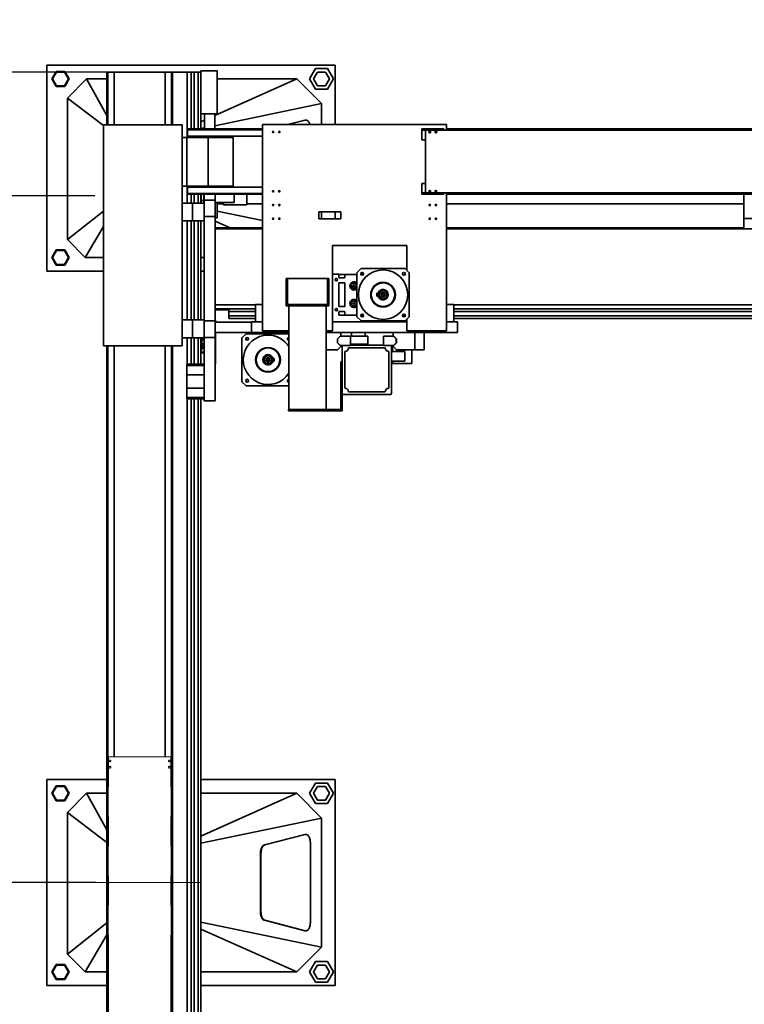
# Model space of a CAD drawing. Header units: millimetres. Extents: x 21 to 401, y 28 to 281.
# Tile 3 of 25: x 68 to 99, y 66 to 108. Entities that reach past the tile are written whole.
import ezdxf

# ---------------------------------------------------------------- set-up
doc = ezdxf.new("R2010")
doc.units = ezdxf.units.MM
doc.linetypes.add('CENTERX2', pattern=[20.32, 12.7, -2.54, 2.54, -2.54])
doc.linetypes.add('PHANTOM', pattern=[12.7, 6.35, -1.27, 1.27, -1.27, 1.27, -1.27])
doc.layers.add('KOPF', color=7, linetype='Continuous')
doc.styles.add('SLDTEXTSTYLE0', font='TXT', dxfattribs={"width": 0.7})
doc.dimstyles.new('SLDDIMSTYLE0', dxfattribs={"dimtxt": 1.924756, "dimasz": 2.5, "dimexe": 0, "dimexo": 0.0625, "dimgap": 0.481189, "dimtad": 1, "dimlfac": 85, "dimrnd": 1e-09, "dimzin": 12, "dimdsep": 46, "dimtxsty": 'SLDTEXTSTYLE0', "dimsah": 1, "dimcen": 0.09, "dimadec": 0, "dimazin": 3, "dimtfac": 1, "dimtofl": 0, "dimtmove": 0, "dimatfit": 3, "dimfxl": 1, "dimfrac": 2, "dimtolj": 1, "dimtzin": 12, "dimarcsym": 0})
doc.dimstyles.new('SLDDIMSTYLE1', dxfattribs={"dimtxt": 1.924756, "dimasz": 2.5, "dimexe": 0, "dimexo": 0.0625, "dimgap": 0.481189, "dimtad": 1, "dimlfac": 85, "dimrnd": 1e-09, "dimzin": 12, "dimdsep": 46, "dimtxsty": 'SLDTEXTSTYLE0', "dimsah": 1, "dimcen": 0.09, "dimadec": 0, "dimazin": 3, "dimtfac": 1, "dimtmove": 0, "dimatfit": 0, "dimfxl": 1, "dimfrac": 2, "dimtolj": 1, "dimtzin": 12, "dimarcsym": 0})

# ---------------------------------------------------------------- blocks, each defined once
blk = doc.blocks.new('_D_29')
at = {"layer": 'KOPF'}
for p, q in [((71.154, 71.32), (56.308, 71.32)), ((57.308, 71.32), (57.308, 39.555)), ((71.014, 39.555), (56.308, 39.555))]:
    blk.add_line(p, q, dxfattribs=at)
for points in [[(57.308, 71.32), (56.958, 68.82), (57.658, 68.82)], [(57.308, 39.555), (57.658, 42.055), (56.958, 42.055)]]:
    blk.add_solid(points, dxfattribs=at)
at = {"layer": 'KOPF', "insert": (54.579, 53.703), "char_height": 2.1167, "attachment_point": 1, "rotation": 90, "style": 'SLDTEXTSTYLE0'}
blk.add_mtext('H1', dxfattribs=at)
blk = doc.blocks.new('_D_30')
at = {"layer": 'KOPF'}
for p, q in [((71.126, 100.732), (56.308, 100.732)), ((57.308, 100.732), (57.308, 71.32)), ((71.154, 71.32), (56.308, 71.32))]:
    blk.add_line(p, q, dxfattribs=at)
for points in [[(57.308, 100.732), (56.958, 98.232), (57.658, 98.232)], [(57.308, 71.32), (57.658, 73.82), (56.958, 73.82)]]:
    blk.add_solid(points, dxfattribs=at)
at = {"layer": 'KOPF', "insert": (54.579, 84.291), "char_height": 2.1167, "attachment_point": 1, "rotation": 90, "style": 'SLDTEXTSTYLE0'}
blk.add_mtext('H2', dxfattribs=at)
blk = doc.blocks.new('_D_31')
at = {"layer": 'KOPF'}
for p, q in [((57.308, 106.026), (57.308, 112.026)), ((71.649, 106.026), (56.308, 106.026)), ((57.308, 106.026), (57.308, 100.732)), ((71.126, 100.732), (56.308, 100.732)), ((57.308, 100.732), (57.308, 94.732))]:
    blk.add_line(p, q, dxfattribs=at)
for points in [[(57.308, 106.026), (57.658, 108.526), (56.958, 108.526)], [(57.308, 100.732), (56.958, 98.232), (57.658, 98.232)]]:
    blk.add_solid(points, dxfattribs=at)
at = {"layer": 'KOPF', "insert": (54.579, 102.334), "char_height": 2.117, "attachment_point": 1, "rotation": 90, "style": 'SLDTEXTSTYLE0'}
blk.add_mtext('G', dxfattribs=at)

msp = doc.modelspace()

# ---------------------------------------------------------------- linework, layer by layer
at = {"color": 7, "linetype": 'Continuous', "lineweight": 35}
for p, q in [((69.07269, 97.49625), (69.07269, 106.31977)), ((69.07269, 106.31977), (81.42563, 106.31977)), ((81.42563, 106.31977), (81.42563, 103.77507)), ((69.47414, 106.05507), (69.28735, 105.73154)), ((69.49112, 106.02566), (69.32131, 105.73154)), ((69.84772, 106.05507), (69.47414, 106.05507)), ((69.83073, 106.02566), (69.49112, 106.02566)), ((70.00054, 105.73154), (69.83073, 106.02566)), ((70.03451, 105.73154), (69.84772, 106.05507)), ((71.64916, 106.02566), (71.64916, 103.76095)), ((71.64916, 106.02566), (71.68446, 106.02566)), ((71.68446, 106.02566), (71.68446, 103.76095)), ((71.95504, 106.02566), (71.68446, 106.02566)), ((71.95504, 106.02566), (71.95504, 103.76095)), ((74.14328, 106.02566), (71.95504, 106.02566)), ((74.14328, 106.02566), (74.14328, 103.76095)), ((74.41387, 106.02566), (74.14328, 106.02566)), ((74.41387, 103.76095), (74.41387, 106.02566)), ((74.41387, 106.02566), (74.44916, 106.02566)), ((74.44916, 106.02566), (74.44916, 103.76095)), ((75.01387, 106.02566), (74.44916, 106.02566)), ((75.08809, 106.02566), (75.01387, 106.02566)), ((75.08809, 106.02566), (75.08809, 103.21977)), ((75.08809, 106.02566), (75.26093, 106.02566)), ((75.26093, 106.02566), (75.26093, 103.59036)), ((75.3774, 106.02566), (75.26093, 106.02566)), ((75.3774, 106.02566), (75.3774, 103.59036)), ((75.55151, 106.02566), (75.3774, 106.02566)), ((75.55151, 106.02566), (75.55151, 103.59036)), ((75.66798, 106.02566), (75.55151, 106.02566)), ((76.37387, 106.08448), (75.66798, 106.08448)), ((75.66798, 106.08448), (75.66798, 106.02566)), ((75.66798, 106.02566), (75.66798, 103.59036)), ((76.37387, 106.08448), (76.37387, 104.23742)), ((80.58268, 106.17272), (80.32797, 105.73154)), ((80.66759, 106.02566), (80.49778, 105.73154)), ((81.09211, 106.17272), (80.58268, 106.17272)), ((81.00721, 106.02566), (80.66759, 106.02566)), ((81.17701, 105.73154), (81.00721, 106.02566)), ((81.34682, 105.73154), (81.09211, 106.17272)), ((69.28735, 105.73154), (69.47414, 105.40801)), ((69.32131, 105.73154), (69.49112, 105.43742)), ((69.47414, 105.40801), (69.84772, 105.40801)), ((69.49112, 105.43742), (69.83073, 105.43742)), ((69.83073, 105.43742), (70.00054, 105.73154)), ((69.84772, 105.40801), (70.03451, 105.73154)), ((70.77857, 105.73154), (69.95504, 104.90801)), ((71.64916, 104.16894), (70.77857, 105.73154)), ((71.64916, 105.73154), (70.77857, 105.73154)), ((76.26504, 104.165), (79.77857, 105.73154)), ((79.77857, 105.73154), (76.37387, 105.73154)), ((80.8374, 104.67271), (79.77857, 105.73154)), ((80.32797, 105.73154), (80.58268, 105.29036)), ((80.49778, 105.73154), (80.66759, 105.43742)), ((80.66759, 105.43742), (81.00721, 105.43742)), ((81.00721, 105.43742), (81.17701, 105.73154)), ((81.09211, 105.29036), (81.34682, 105.73154)), ((80.58268, 105.29036), (81.09211, 105.29036)), ((71.49622, 103.7397), (69.95504, 104.90801)), ((69.95504, 104.90801), (69.95504, 98.84919)), ((76.26504, 103.7242), (80.8374, 104.67271)), ((80.8374, 103.77507), (80.8374, 104.67271)), ((76.37387, 104.23742), (75.66798, 104.23742)), ((75.82387, 104.23742), (75.82387, 103.59036)), ((76.26504, 103.59036), (76.26504, 104.23742)), ((71.49622, 103.76095), (74.87269, 103.76095)), ((71.49622, 103.76095), (71.49622, 94.30213)), ((74.87269, 103.76095), (74.87269, 94.30213)), ((75.66798, 103.89879), (75.82387, 103.96829)), ((78.31151, 103.77507), (86.19387, 103.77507)), ((78.31151, 94.95154), (78.31151, 103.77507)), ((80.12299, 103.96915), (79.37541, 103.77507)), ((80.14277, 103.96915), (79.3952, 103.77507)), ((80.16936, 103.97259), (80.14958, 103.97259)), ((86.19387, 103.53154), (86.19387, 103.77507)), ((75.09975, 103.59036), (75.09975, 103.55507)), ((78.31151, 103.59036), (75.09975, 103.59036)), ((78.31151, 103.55507), (75.09975, 103.55507)), ((75.09975, 103.28448), (75.09975, 103.55507)), ((75.66798, 103.60034), (75.82387, 103.63267)), ((85.13504, 103.53154), (85.13504, 103.59036)), ((86.07622, 103.59036), (85.13504, 103.59036)), ((86.07622, 103.53154), (85.13504, 103.53154)), ((85.13504, 103.11977), (85.13504, 103.53154)), ((85.29681, 100.84918), (85.29681, 103.53154)), ((86.07622, 103.53154), (86.07622, 103.59036)), ((115.20269, 103.53154), (86.07622, 103.53154)), ((119.29975, 103.59036), (86.19387, 103.59036)), ((119.29975, 103.55507), (86.19387, 103.55507)), ((74.87269, 103.21977), (75.06681, 103.21977)), ((75.06681, 103.21977), (75.06681, 101.13742)), ((75.06681, 103.21977), (75.98989, 103.21977)), ((78.31151, 103.28448), (75.09975, 103.28448)), ((75.09975, 103.21977), (75.09975, 103.28448)), ((75.98989, 103.21977), (75.98989, 101.13742)), ((75.98989, 103.21977), (77.04916, 103.21977)), ((77.04916, 103.21977), (77.04916, 101.13742)), ((85.29681, 103.11977), (85.13504, 103.11977)), ((85.29681, 101.26095), (85.13504, 101.26095)), ((85.13504, 100.84918), (85.13504, 101.26095)), ((74.87269, 101.13742), (75.06681, 101.13742)), ((75.06681, 101.13742), (75.98989, 101.13742)), ((75.08809, 101.13742), (75.08809, 100.41389)), ((75.09975, 101.09625), (75.09975, 101.13742)), ((78.31151, 101.09625), (75.09975, 101.09625)), ((75.09975, 100.82566), (75.09975, 101.09625)), ((75.09975, 100.82566), (75.09975, 100.79036)), ((75.09975, 100.82566), (78.31151, 100.82566)), ((78.31151, 100.79036), (75.09975, 100.79036)), ((75.26093, 100.79036), (75.26093, 100.41389)), ((75.3774, 100.79036), (75.3774, 100.41389)), ((75.55151, 100.79036), (75.55151, 100.41389)), ((75.66798, 100.79036), (75.66798, 100.41389)), ((75.69034, 100.79036), (75.69034, 100.41389)), ((75.79387, 100.73154), (75.79387, 100.79036)), ((75.8174, 100.79036), (75.8174, 100.5433)), ((75.98989, 101.13742), (77.04916, 101.13742)), ((76.27622, 100.43742), (76.27622, 100.79036)), ((77.09975, 100.43742), (77.09975, 100.79036)), ((77.64093, 100.79036), (77.64093, 100.34036)), ((86.07622, 100.84918), (85.13504, 100.84918)), ((85.13504, 100.79036), (85.13504, 100.84918)), ((86.07622, 100.79036), (85.13504, 100.79036)), ((86.07622, 100.79036), (86.07622, 100.84918)), ((115.20269, 100.84918), (86.07622, 100.84918)), ((86.19387, 94.95154), (86.19387, 100.84918)), ((86.19387, 100.82566), (119.29975, 100.82566)), ((119.29975, 100.79036), (86.19387, 100.79036)), ((98.92328, 100.79036), (98.92328, 99.75507)), ((74.87269, 100.41389), (75.30798, 100.41389)), ((75.30798, 99.64918), (75.30798, 100.41389)), ((75.30798, 100.41389), (75.8174, 100.41389)), ((75.69034, 100.52566), (75.79387, 100.52566)), ((75.79387, 100.41389), (75.79387, 100.73154)), ((75.8174, 100.5433), (76.27622, 100.5433)), ((75.8174, 100.5433), (75.8174, 100.41389)), ((75.8174, 100.00876), (75.8174, 100.41389)), ((77.09975, 100.43742), (76.27622, 100.43742)), ((76.27622, 100.43742), (76.27622, 99.83742)), ((76.37034, 99.79036), (76.37034, 100.43742)), ((76.37034, 100.39036), (76.59034, 100.39036)), ((76.59034, 100.39036), (76.59034, 100.43742)), ((76.64093, 100.43742), (76.64093, 100.34036)), ((76.64093, 100.34036), (77.64093, 100.34036)), ((77.64093, 100.3786), (78.31151, 100.3786)), ((86.19387, 100.3786), (98.92328, 100.3786)), ((71.49622, 100.06721), (69.95504, 98.84919)), ((75.8174, 100.00876), (75.8174, 99.83742)), ((76.37034, 100.06998), (78.31151, 99.66729)), ((81.66446, 100.03389), (80.72328, 100.03389)), ((80.72328, 100.03389), (80.72328, 99.73977)), ((80.8374, 99.73977), (80.8374, 100.03389)), ((81.42563, 100.03389), (81.42563, 99.73977)), ((81.66446, 99.73977), (81.66446, 100.03389)), ((74.87269, 99.64918), (75.30798, 99.64918)), ((75.08809, 99.64918), (75.08809, 95.41389)), ((75.26093, 99.64918), (75.26093, 95.41389)), ((75.30798, 99.64918), (75.8174, 99.64918)), ((75.3774, 99.64918), (75.3774, 95.41389)), ((75.55151, 99.64918), (75.55151, 95.41389)), ((75.66798, 99.64918), (75.66798, 95.41389)), ((75.8174, 99.83742), (76.27622, 99.83742)), ((75.8174, 99.83742), (75.8174, 95.36683)), ((76.27622, 99.83742), (76.27622, 95.36683)), ((76.27622, 99.79036), (76.37034, 99.79036)), ((76.27622, 99.64604), (76.92883, 99.35507)), ((80.72328, 99.73977), (81.66446, 99.73977)), ((99.39387, 99.75507), (98.92328, 99.75507)), ((98.92328, 99.75507), (98.92328, 99.31977)), ((71.49622, 99.41016), (70.71975, 98.08448)), ((78.31151, 99.35507), (76.27622, 99.35507)), ((76.27622, 99.31977), (78.31151, 99.31977)), ((98.92328, 99.35507), (86.19387, 99.35507)), ((86.19387, 99.31977), (119.29975, 99.31977)), ((69.95504, 98.84919), (70.71975, 98.08448)), ((69.47414, 98.40801), (69.28735, 98.08448)), ((69.49112, 98.3786), (69.32131, 98.08448)), ((69.84772, 98.40801), (69.47414, 98.40801)), ((69.83073, 98.3786), (69.49112, 98.3786)), ((70.00054, 98.08448), (69.83073, 98.3786)), ((70.03451, 98.08448), (69.84772, 98.40801)), ((84.48798, 98.5986), (81.31151, 98.5986)), ((81.31151, 98.5986), (81.31151, 94.95154)), ((84.48798, 97.53777), (84.48798, 98.5986)), ((69.28735, 98.08448), (69.47414, 97.76095)), ((69.32131, 98.08448), (69.49112, 97.79036)), ((69.83073, 97.79036), (70.00054, 98.08448)), ((69.84772, 97.76095), (70.03451, 98.08448)), ((70.71975, 98.08448), (71.49622, 98.08448)), ((75.66798, 98.08448), (75.8174, 98.08448)), ((71.49622, 97.49625), (69.07269, 97.49625)), ((69.47414, 97.76095), (69.84772, 97.76095)), ((69.49112, 97.79036), (69.83073, 97.79036)), ((75.8174, 97.49625), (75.66798, 97.49625)), ((82.35657, 97.43389), (82.53304, 97.61036)), ((82.35657, 95.55154), (82.35657, 97.43389)), ((82.53304, 97.61036), (84.4154, 97.61036)), ((84.59187, 97.43389), (84.4154, 97.61036)), ((84.59187, 95.55154), (84.59187, 97.43389)), ((79.32916, 97.18683), (79.38798, 97.18683)), ((79.32916, 96.5986), (79.32916, 97.18683)), ((79.38798, 96.5986), (79.38798, 97.18683)), ((79.38798, 97.18683), (81.09387, 97.18683)), ((81.09387, 97.18683), (81.15269, 97.18683)), ((81.09387, 97.18683), (81.09387, 96.5986)), ((81.15269, 96.5986), (81.15269, 97.18683)), ((81.58598, 97.37507), (81.31151, 97.37507)), ((81.49112, 97.09271), (81.45732, 97.09271)), ((81.52128, 97.15667), (81.52128, 97.12288)), ((81.58598, 97.37507), (81.58598, 97.22801)), ((81.58598, 97.3633), (81.83304, 97.3633)), ((81.58598, 97.22801), (81.59187, 97.22801)), ((81.58598, 96.9986), (81.58598, 95.98683)), ((81.83304, 96.9986), (81.58598, 96.9986)), ((81.59187, 97.22801), (81.59187, 97.21036)), ((81.59187, 97.21036), (81.82716, 97.21036)), ((81.82716, 97.21036), (81.82716, 97.22801)), ((81.82716, 97.22801), (81.83304, 97.22801)), ((81.83304, 97.22801), (81.83304, 97.3633)), ((82.35657, 97.3633), (81.83304, 97.3633)), ((81.83304, 96.9986), (81.83304, 95.98683)), ((82.63506, 97.3633), (82.52481, 97.3633)), ((79.32916, 96.5986), (79.38798, 96.5986)), ((79.32916, 96.18683), (79.32916, 96.5986)), ((79.38798, 96.18683), (79.38798, 96.5986)), ((81.09387, 96.5986), (81.15269, 96.5986)), ((81.09387, 96.5986), (81.09387, 96.18683)), ((81.15269, 96.18683), (81.15269, 96.5986)), ((82.20678, 96.90448), (82.18641, 96.86918)), ((82.18641, 96.86918), (82.20678, 96.83389)), ((82.24754, 96.90448), (82.20678, 96.90448)), ((82.20678, 96.83389), (82.24754, 96.83389)), ((82.26792, 96.86918), (82.24754, 96.90448)), ((82.24754, 96.83389), (82.26792, 96.86918)), ((83.21187, 96.55154), (83.25857, 96.55154)), ((83.21187, 96.55154), (83.21187, 96.43389)), ((79.32916, 96.18683), (79.38798, 96.18683)), ((79.32916, 96.01036), (79.32916, 96.18683)), ((79.38798, 96.18683), (79.38798, 96.06919)), ((81.09387, 96.18683), (81.15269, 96.18683)), ((81.09387, 96.06919), (81.09387, 96.18683)), ((81.15269, 96.01036), (81.15269, 96.18683)), ((82.20678, 96.15154), (82.18641, 96.11624)), ((82.24754, 96.15154), (82.20678, 96.15154)), ((82.26792, 96.11624), (82.24754, 96.15154)), ((83.21187, 96.43389), (83.25857, 96.43389)), ((78.00563, 96.05731), (76.27622, 96.05731)), ((76.86446, 95.88448), (76.27622, 95.88448)), ((76.86446, 95.84919), (76.27622, 95.84919)), ((78.00563, 95.88448), (76.86446, 95.88448)), ((76.86446, 95.88448), (76.86446, 95.76801)), ((78.00563, 95.76801), (76.86446, 95.76801)), ((76.86446, 95.76801), (76.86446, 95.59389)), ((78.00563, 96.06919), (78.00563, 95.32801)), ((78.31151, 96.06919), (78.00563, 96.06919)), ((79.32916, 96.01036), (79.44093, 96.01036)), ((79.38798, 96.06919), (81.09387, 96.06919)), ((81.04093, 96.01036), (79.44093, 96.01036)), ((79.44093, 91.57742), (79.44093, 96.01036)), ((81.04093, 91.57742), (81.04093, 96.01036)), ((81.04093, 96.01036), (81.15269, 96.01036)), ((81.45732, 95.89271), (81.49112, 95.89271)), ((81.52128, 95.86255), (81.52128, 95.82876)), ((81.83304, 95.98683), (81.58598, 95.98683)), ((81.59187, 95.75742), (81.58598, 95.75742)), ((81.58598, 95.75742), (81.58598, 95.61036)), ((81.82716, 95.77507), (81.59187, 95.77507)), ((81.59187, 95.77507), (81.59187, 95.75742)), ((81.82716, 95.75742), (81.82716, 95.77507)), ((81.83304, 95.75742), (81.82716, 95.75742)), ((81.83304, 95.62213), (81.83304, 95.75742)), ((82.18641, 96.11624), (82.20678, 96.08095)), ((82.20678, 96.08095), (82.24754, 96.08095)), ((82.24754, 96.08095), (82.26792, 96.11624)), ((86.19387, 96.06919), (86.49975, 96.06919)), ((86.49975, 96.06919), (86.49975, 95.32801)), ((118.99387, 96.05731), (86.49975, 96.05731)), ((118.99387, 95.88448), (86.49975, 95.88448)), ((118.99387, 95.76801), (86.49975, 95.76801)), ((74.87269, 95.41389), (75.30798, 95.41389)), ((75.30798, 94.64919), (75.30798, 95.41389)), ((75.30798, 95.41389), (75.8174, 95.41389)), ((75.8174, 95.36683), (76.27622, 95.36683)), ((75.8174, 95.36683), (75.8174, 95.19549)), ((76.27622, 95.40213), (76.29975, 95.40213)), ((76.27622, 95.36683), (76.27622, 94.66095)), ((77.84093, 95.31919), (76.27622, 95.31919)), ((76.29975, 95.40213), (76.29975, 95.31919)), ((78.00563, 95.59389), (76.86446, 95.59389)), ((76.86446, 95.59389), (76.86446, 95.47742)), ((78.00563, 95.47742), (76.86446, 95.47742)), ((77.84093, 95.32801), (77.84093, 94.86919)), ((78.31151, 95.32801), (77.84093, 95.32801)), ((81.31151, 95.32801), (84.48798, 95.32801)), ((81.58598, 95.62213), (81.83304, 95.62213)), ((82.35657, 95.61036), (81.58598, 95.61036)), ((82.35657, 95.62213), (81.83304, 95.62213)), ((81.84187, 95.62213), (81.84187, 95.61036)), ((82.53304, 95.37507), (82.35657, 95.55154)), ((82.63874, 95.61036), (82.52114, 95.61036)), ((82.63506, 95.62213), (82.52481, 95.62213)), ((82.53304, 95.37507), (84.4154, 95.37507)), ((84.1801, 95.32801), (84.1801, 95.37507)), ((84.42833, 95.59389), (84.30867, 95.59389)), ((84.4154, 95.37507), (84.59187, 95.55154)), ((84.48798, 94.95154), (84.48798, 95.44765)), ((86.66446, 95.32801), (86.19387, 95.32801)), ((118.99387, 95.59389), (86.49975, 95.59389)), ((118.99387, 95.47742), (86.49975, 95.47742)), ((86.66446, 95.32801), (86.66446, 94.86919)), ((75.8174, 94.64919), (75.8174, 95.19549)), ((76.27622, 94.87801), (77.84093, 94.87801)), ((76.29975, 94.87801), (76.29975, 94.79361)), ((79.44093, 94.86919), (77.84093, 94.86919)), ((77.84093, 94.86919), (77.84093, 94.82213)), ((78.31151, 94.95154), (79.44093, 94.95154)), ((81.04093, 94.95154), (81.31151, 94.95154)), ((86.66446, 94.86919), (81.04093, 94.86919)), ((81.65857, 94.71977), (81.65857, 94.86919)), ((82.12128, 94.86919), (82.12128, 94.86917)), ((82.12128, 94.86917), (82.12128, 94.72213)), ((82.4154, 94.86917), (82.12128, 94.86917)), ((82.70951, 94.86917), (82.4154, 94.86917)), ((82.70951, 94.86917), (82.70951, 94.86919)), ((82.70951, 94.72213), (82.70951, 94.86917)), ((83.90563, 94.71977), (83.90563, 94.86919)), ((84.48798, 94.95154), (86.19387, 94.95154)), ((84.83533, 94.12801), (84.83533, 94.86919)), ((85.23504, 94.12801), (85.23504, 94.86919)), ((74.87269, 94.64919), (75.30798, 94.64919)), ((75.08809, 94.64919), (75.08809, 93.51977)), ((75.26093, 94.64919), (75.26093, 93.51977)), ((75.30798, 94.64919), (75.8174, 94.64919)), ((75.3774, 94.64919), (75.3774, 93.51977)), ((75.55151, 94.64919), (75.55151, 93.51977)), ((75.66798, 94.64919), (75.66798, 93.51977)), ((75.71151, 94.11919), (75.71151, 94.64919)), ((75.71151, 94.63573), (75.8174, 94.63573)), ((75.71151, 94.55422), (75.8174, 94.55422)), ((75.8174, 94.66095), (76.27622, 94.66095)), ((75.8174, 94.64919), (75.8174, 91.9433)), ((76.29975, 94.79361), (76.27622, 94.79361)), ((76.27622, 94.66095), (76.27622, 91.9433)), ((76.29975, 94.79361), (76.29975, 94.15182)), ((77.60563, 94.82213), (77.42916, 94.64566)), ((77.42916, 94.64566), (77.42916, 92.7633)), ((79.44093, 94.82213), (77.60563, 94.82213)), ((79.38229, 94.58683), (79.44093, 94.58683)), ((79.38597, 94.57507), (79.44093, 94.57507)), ((81.63269, 94.71977), (81.51622, 94.6033)), ((81.51622, 94.6033), (81.51622, 94.42919)), ((81.64446, 94.71977), (81.52798, 94.6033)), ((81.52798, 94.42919), (81.52798, 94.6033)), ((81.64446, 94.71977), (81.63269, 94.71977)), ((82.07622, 94.71977), (81.64446, 94.71977)), ((82.00562, 94.72213), (82.00562, 94.71977)), ((82.00562, 94.72213), (82.82517, 94.72213)), ((82.07622, 94.33625), (82.07622, 94.71977)), ((82.82517, 94.36919), (82.82517, 94.72213)), ((83.48799, 94.33625), (83.48799, 94.71977)), ((83.48799, 94.71977), (83.91975, 94.71977)), ((83.91975, 94.71977), (84.03622, 94.6033)), ((83.93151, 94.71977), (83.91975, 94.71977)), ((84.04798, 94.6033), (83.93151, 94.71977)), ((84.03622, 94.42919), (84.03622, 94.6033)), ((84.04798, 94.42919), (84.04798, 94.6033)), ((71.49622, 94.30213), (74.87269, 94.30213)), ((71.64916, 94.30213), (71.64916, 50.01977)), ((71.68446, 94.30213), (71.68446, 50.01977)), ((71.95504, 94.30213), (71.95504, 76.70213)), ((74.14328, 94.30213), (74.14328, 76.70213)), ((74.41387, 50.01977), (74.41387, 94.30213)), ((74.44916, 94.30213), (74.44916, 50.01977)), ((75.66798, 94.11919), (75.71151, 94.11919)), ((75.66798, 94.02566), (75.8174, 94.02566)), ((75.71151, 94.39121), (75.8174, 94.39121)), ((75.71151, 94.3097), (75.8174, 94.3097)), ((75.71151, 94.21389), (75.8174, 94.21389)), ((76.29975, 94.15182), (76.27622, 94.15182)), ((76.29975, 94.15182), (76.29975, 93.76096)), ((81.5174, 94.12801), (81.04093, 94.12801)), ((81.51622, 94.42919), (81.63269, 94.31271)), ((81.65857, 94.26919), (81.5174, 94.12801)), ((81.64446, 94.31271), (81.52798, 94.42919)), ((81.63269, 94.31271), (81.64446, 94.31271)), ((81.72328, 94.31271), (81.64446, 94.31271)), ((81.65857, 94.26919), (81.65857, 94.31271)), ((81.72328, 94.31271), (81.72328, 92.26566)), ((82.07622, 94.31271), (81.72328, 94.31271)), ((81.84093, 94.03036), (81.84093, 92.52448)), ((83.53504, 94.2186), (82.02916, 94.2186)), ((82.07622, 94.36919), (82.82517, 94.36919)), ((82.07622, 94.33625), (82.07622, 94.31271)), ((83.48799, 94.33625), (82.07622, 94.33625)), ((83.48799, 94.31271), (83.48799, 94.33625)), ((83.84093, 94.31271), (83.48799, 94.31271)), ((83.72328, 94.03036), (83.72328, 92.52448)), ((83.84093, 92.26566), (83.84093, 94.31271)), ((83.84093, 94.31271), (83.91975, 94.31271)), ((84.40563, 94.06566), (83.84093, 94.06566)), ((83.87622, 94.06566), (83.87622, 94.25742)), ((83.87622, 94.25742), (83.9174, 94.25742)), ((83.90563, 94.26919), (83.90563, 94.31271)), ((84.04681, 94.12801), (83.90563, 94.26919)), ((83.91975, 94.31271), (84.03622, 94.42919)), ((83.91975, 94.31271), (83.93151, 94.31271)), ((83.93151, 94.31271), (84.04798, 94.42919)), ((84.83533, 94.12801), (84.04681, 94.12801)), ((84.40563, 94.06566), (84.40563, 93.64213)), ((84.69975, 93.55154), (84.69975, 94.12801)), ((85.23504, 94.12801), (84.83533, 94.12801)), ((75.66798, 94.00213), (75.8174, 94.00213)), ((76.29975, 93.76096), (76.29975, 93.66158)), ((76.29975, 93.66158), (76.29975, 93.5433)), ((78.80916, 93.7633), (78.76246, 93.7633)), ((78.80916, 93.64566), (78.76246, 93.64566)), ((78.80916, 93.64566), (78.80916, 93.7633)), ((81.66446, 93.62448), (81.72328, 93.62448)), ((81.66446, 92.44741), (81.66446, 93.62448)), ((84.40563, 93.64213), (83.84093, 93.64213)), ((83.87622, 93.55154), (83.87622, 93.64213)), ((75.07622, 93.51977), (75.8174, 93.51977)), ((75.07622, 93.46095), (75.07622, 93.51977)), ((75.07622, 93.46095), (75.8174, 93.46095)), ((75.07622, 93.06119), (75.07622, 93.46095)), ((76.29975, 93.5433), (76.27622, 93.5433)), ((84.69975, 93.55154), (83.87622, 93.55154)), ((75.07622, 93.06119), (75.8174, 93.06119)), ((75.07622, 92.49601), (75.07622, 93.06119)), ((77.42916, 92.7633), (77.60563, 92.58683)), ((79.38597, 92.83389), (79.44093, 92.83389)), ((75.07622, 92.49601), (75.8174, 92.49601)), ((75.07622, 92.09624), (75.07622, 92.49601)), ((79.44093, 92.58683), (77.60563, 92.58683)), ((81.66446, 92.44741), (81.72328, 92.44741)), ((81.66446, 91.75389), (81.66446, 92.44741)), ((83.53504, 92.33624), (82.02916, 92.33624)), ((75.07622, 92.09624), (75.8174, 92.09624)), ((75.07622, 92.03742), (75.07622, 92.09624)), ((75.07622, 92.03742), (75.8174, 92.03742)), ((75.08809, 92.03742), (75.08809, 49.4786)), ((75.26093, 92.03742), (75.26093, 49.84918)), ((75.3774, 92.03742), (75.3774, 49.84918)), ((75.55151, 92.03742), (75.55151, 49.84918)), ((75.66798, 92.03742), (75.66798, 49.84918)), ((75.8174, 91.9433), (76.27622, 91.9433)), ((81.72328, 91.75389), (81.72328, 92.26566)), ((81.77034, 92.2186), (83.79387, 92.2186)), ((79.4174, 91.5186), (79.4174, 91.57742)), ((79.4174, 91.57742), (81.66446, 91.57742)), ((81.72328, 91.5186), (79.4174, 91.5186)), ((81.66446, 91.75389), (81.72328, 91.75389)), ((81.66446, 91.57742), (81.66446, 91.75389)), ((81.72328, 91.75389), (81.72328, 91.5186)), ((69.07269, 66.90801), (69.07269, 75.73154)), ((69.07269, 75.73154), (71.64916, 75.73154)), ((69.47414, 75.46683), (69.28735, 75.1433)), ((69.84772, 75.46683), (69.47414, 75.46683)), ((70.03451, 75.1433), (69.84772, 75.46683)), ((75.66798, 75.73154), (81.42563, 75.73154)), ((80.58268, 75.58448), (80.32797, 75.1433)), ((81.09211, 75.58448), (80.58268, 75.58448)), ((81.34682, 75.1433), (81.09211, 75.58448)), ((81.42563, 75.73154), (81.42563, 66.90801)), ((69.28735, 75.1433), (69.47414, 74.81977)), ((69.49112, 75.43742), (69.32131, 75.1433)), ((69.32131, 75.1433), (69.49112, 74.84918)), ((69.83073, 75.43742), (69.49112, 75.43742)), ((70.00054, 75.1433), (69.83073, 75.43742)), ((69.83073, 74.84918), (70.00054, 75.1433)), ((69.84772, 74.81977), (70.03451, 75.1433)), ((70.77857, 75.1433), (69.95504, 74.31977)), ((71.64916, 73.58071), (70.77857, 75.1433)), ((71.64916, 75.1433), (70.77857, 75.1433)), ((79.77857, 75.1433), (75.66798, 75.1433)), ((75.66798, 73.31055), (79.77857, 75.1433)), ((80.8374, 74.08448), (79.77857, 75.1433)), ((80.32797, 75.1433), (80.58268, 74.70213)), ((80.66759, 75.43742), (80.49778, 75.1433)), ((80.49778, 75.1433), (80.66759, 74.84918)), ((81.00721, 75.43742), (80.66759, 75.43742)), ((81.17701, 75.1433), (81.00721, 75.43742)), ((81.00721, 74.84918), (81.17701, 75.1433)), ((81.09211, 74.70213), (81.34682, 75.1433)), ((69.47414, 74.81977), (69.84772, 74.81977)), ((69.49112, 74.84918), (69.83073, 74.84918)), ((80.58268, 74.70213), (81.09211, 74.70213)), ((80.66759, 74.84918), (81.00721, 74.84918)), ((71.64916, 73.03553), (69.95504, 74.31977)), ((69.95504, 74.31977), (69.95504, 68.26095)), ((75.66798, 73.0121), (80.8374, 74.08448)), ((80.8374, 68.55507), (80.8374, 74.08448)), ((80.12299, 73.38091), (78.3907, 72.93118)), ((80.14277, 73.38091), (78.41048, 72.93118)), ((80.16936, 73.38435), (80.14958, 73.38435)), ((80.36042, 69.60814), (80.36042, 73.03141)), ((78.22623, 72.58168), (78.22623, 70.05787)), ((78.24601, 72.58168), (78.24601, 70.05787)), ((71.64916, 69.59985), (69.95504, 68.26095)), ((75.66798, 69.62745), (80.8374, 68.55507)), ((78.3907, 69.70836), (80.12299, 69.25863)), ((78.41048, 69.70836), (80.14277, 69.25863)), ((75.66798, 69.32899), (79.77857, 67.49624)), ((80.14958, 69.2552), (80.16936, 69.2552)), ((71.64916, 69.08304), (70.71975, 67.49624)), ((79.77857, 67.49624), (80.8374, 68.55507)), ((69.95504, 68.26095), (70.71975, 67.49624)), ((80.58268, 67.93742), (80.32797, 67.49624)), ((81.09211, 67.93742), (80.58268, 67.93742)), ((81.34682, 67.49624), (81.09211, 67.93742)), ((69.47414, 67.81977), (69.28735, 67.49624)), ((69.28735, 67.49624), (69.47414, 67.17272)), ((69.49112, 67.79036), (69.32131, 67.49624)), ((69.32131, 67.49624), (69.49112, 67.20212)), ((69.84772, 67.81977), (69.47414, 67.81977)), ((69.83073, 67.79036), (69.49112, 67.79036)), ((70.00054, 67.49624), (69.83073, 67.79036)), ((69.83073, 67.20212), (70.00054, 67.49624)), ((70.03451, 67.49624), (69.84772, 67.81977)), ((69.84772, 67.17272), (70.03451, 67.49624)), ((70.71975, 67.49624), (71.64916, 67.49624)), ((75.66798, 67.49624), (79.77857, 67.49624)), ((80.32797, 67.49624), (80.58268, 67.05507)), ((80.66759, 67.79036), (80.49778, 67.49624)), ((80.49778, 67.49624), (80.66759, 67.20212)), ((81.00721, 67.79036), (80.66759, 67.79036)), ((81.17701, 67.49624), (81.00721, 67.79036)), ((81.00721, 67.20212), (81.17701, 67.49624)), ((81.09211, 67.05507), (81.34682, 67.49624)), ((69.47414, 67.17272), (69.84772, 67.17272)), ((69.49112, 67.20212), (69.83073, 67.20212)), ((80.58268, 67.05507), (81.09211, 67.05507)), ((80.66759, 67.20212), (81.00721, 67.20212)), ((71.64916, 66.90801), (69.07269, 66.90801)), ((81.42563, 66.90801), (75.66798, 66.90801))]:
    msp.add_line(p, q, dxfattribs=at)
at = {"color": 7, "linetype": 'PHANTOM', "lineweight": 18}
for p, q in [((74.39034, 76.70213), (71.70798, 76.70213)), ((71.70798, 50.01977), (71.70798, 76.70213)), ((74.39034, 50.01977), (74.39034, 76.70213))]:
    msp.add_line(p, q, dxfattribs=at)
at = {"color": 7, "linetype": 'Continuous', "lineweight": 35, "flags": 128}
for points in [[(80.14958, 103.97259), (80.14469, 103.97247), (80.12299, 103.96915)], [(80.3409, 103.77507), (80.34089, 103.7751), (80.3302, 103.81014), (80.31742, 103.84271), (80.30272, 103.87239), (80.28629, 103.89877), (80.26834, 103.92154), (80.2491, 103.94038), (80.22882, 103.95505), (80.20778, 103.96538), (80.18623, 103.97121), (80.16447, 103.97247), (80.14277, 103.96915)], [(78.29266, 100.3786), (78.29566, 100.37392), (78.31151, 100.35219)], [(80.14958, 73.38435), (80.14469, 73.38423), (80.12299, 73.38091)], [(80.36042, 73.03141), (80.35918, 73.07157), (80.35547, 73.1112), (80.34935, 73.1498), (80.34089, 73.18686), (80.3302, 73.22191), (80.31742, 73.25448), (80.30272, 73.28415), (80.28629, 73.31054), (80.26834, 73.3333), (80.2491, 73.35215), (80.22882, 73.36682), (80.20778, 73.37714), (80.18623, 73.38297), (80.16447, 73.38423), (80.14277, 73.38091)], [(78.3907, 72.93118), (78.37007, 72.92367), (78.35002, 72.91202), (78.33078, 72.89637), (78.31259, 72.8769), (78.29566, 72.85387), (78.28021, 72.82753), (78.26642, 72.79822), (78.25445, 72.76629), (78.24446, 72.73212), (78.23656, 72.69614), (78.23084, 72.65876), (78.22739, 72.62045), (78.22623, 72.58168)], [(78.41048, 72.93118), (78.38986, 72.92367), (78.3698, 72.91202), (78.35056, 72.89637), (78.33237, 72.8769), (78.31545, 72.85387), (78.29999, 72.82753), (78.2862, 72.79822), (78.27423, 72.76629), (78.26424, 72.73212), (78.25634, 72.69614), (78.25063, 72.65876), (78.24717, 72.62045), (78.24601, 72.58168)], [(78.22623, 70.05787), (78.22739, 70.01909), (78.23084, 69.98078), (78.23656, 69.94341), (78.24446, 69.90742), (78.25445, 69.87325), (78.26642, 69.84132), (78.28021, 69.81202), (78.29566, 69.78568), (78.31259, 69.76264), (78.33078, 69.74318), (78.35002, 69.72753), (78.37007, 69.71588), (78.3907, 69.70836)], [(78.24601, 70.05787), (78.24717, 70.01909), (78.25063, 69.98078), (78.25634, 69.94341), (78.26424, 69.90742), (78.27423, 69.87325), (78.2862, 69.84132), (78.29999, 69.81202), (78.31545, 69.78568), (78.33237, 69.76264), (78.35056, 69.74318), (78.3698, 69.72753), (78.38986, 69.71588), (78.41048, 69.70836)], [(80.14277, 69.25863), (80.16447, 69.25531), (80.18623, 69.25657), (80.20778, 69.26241), (80.22882, 69.27273), (80.2491, 69.2874), (80.26834, 69.30624), (80.28629, 69.32901), (80.30272, 69.3554), (80.31742, 69.38507), (80.3302, 69.41764), (80.34089, 69.45268), (80.34935, 69.48974), (80.35547, 69.52834), (80.35918, 69.56798), (80.36042, 69.60814)], [(80.12299, 69.25863), (80.14469, 69.25531), (80.14958, 69.2552)]]:
    msp.add_lwpolyline(points, dxfattribs=at)
at = {"color": 7, "linetype": 'Continuous', "lineweight": 35}
for centre, radius in [((78.7674, 103.46095), 0.02941), ((79.0321, 103.46095), 0.02941), ((85.47328, 103.46095), 0.03824), ((85.47328, 103.46095), 0.02941), ((85.73798, 103.46095), 0.03824), ((85.73798, 103.46095), 0.02941), ((78.7674, 100.91977), 0.02941), ((79.0321, 100.91977), 0.02941), ((85.47328, 100.91977), 0.03824), ((85.47328, 100.91977), 0.02941), ((85.73798, 100.91977), 0.03824), ((85.73798, 100.91977), 0.02941), ((78.7674, 100.33154), 0.02941), ((79.0321, 100.33154), 0.02941), ((85.47328, 100.33154), 0.02941), ((85.73798, 100.33154), 0.02941), ((78.7674, 99.7433), 0.02941), ((79.0321, 99.7433), 0.02941), ((85.47328, 99.7433), 0.02941), ((85.73798, 99.7433), 0.02941), ((83.47422, 96.49271), 1.05882), ((82.57994, 97.387), 0.06), ((84.3685, 97.387), 0.06), ((81.47422, 97.13977), 0.05), ((82.22716, 96.86919), 0.11176), ((83.47422, 96.49271), 0.52941), ((83.47422, 96.49271), 0.50706), ((83.47422, 96.49271), 0.20588), ((83.47422, 96.49271), 0.17647), ((83.47422, 96.49271), 0.16471), ((83.47422, 96.49271), 0.08765), ((83.47422, 96.49271), 0.06176), ((82.22716, 96.11624), 0.11176), ((83.47422, 96.49271), 0.05), ((81.47422, 95.84566), 0.05), ((82.57994, 95.59843), 0.06), ((84.3685, 95.59843), 0.06), ((77.65253, 94.59876), 0.06), ((78.54681, 93.70448), 0.52941), ((78.54681, 93.70448), 0.50706), ((78.54681, 93.70448), 0.20588), ((78.54681, 93.70448), 0.17647), ((78.54681, 93.70448), 0.16471), ((78.54681, 93.70448), 0.08765), ((78.54681, 93.70448), 0.06176), ((78.54681, 93.70448), 0.05), ((77.65253, 92.8102), 0.06)]:
    msp.add_circle(centre, radius, dxfattribs=at)
at = {"color": 7, "linetype": 'PHANTOM', "lineweight": 18}
for centre in [(71.77857, 76.52566), (74.31975, 76.52566), (71.77857, 76.26095), (74.31975, 76.26095)]:
    msp.add_circle(centre, 0.03824, dxfattribs=at)
at = {"color": 7, "linetype": 'Continuous', "lineweight": 35}
for centre, radius, start, end in [((82.22716, 96.86919), 0.17647, 42.833428, 180), ((83.47422, 97.02801), 0.07647, 188.506928, 205.526048), ((83.47422, 97.02801), 0.07647, 334.473952, 351.493072), ((82.22716, 96.86919), 0.17647, 180, 317.166572), ((83.01064, 96.76036), 0.07647, 248.506927, 265.526048), ((83.01064, 96.76036), 0.07647, 34.473952, 51.493073), ((83.47422, 96.49271), 0.22353, 164.742477, 195.257523), ((83.47422, 96.49271), 0.22353, 195.257523, 164.742477), ((83.9378, 96.76036), 0.07647, 128.506927, 145.526047), ((83.9378, 96.76036), 0.07647, 274.473953, 291.493073), ((82.22716, 96.11624), 0.17647, 42.833428, 180), ((83.01064, 96.22507), 0.07647, 94.473953, 111.493073), ((83.01064, 96.22507), 0.07647, 308.506927, 325.526047), ((83.9378, 96.22507), 0.07647, 214.473953, 231.493071), ((83.9378, 96.22507), 0.07647, 68.506929, 85.526047), ((82.22716, 96.11624), 0.17647, 180, 317.166572), ((83.47422, 95.95742), 0.07647, 154.473952, 171.493072), ((83.47422, 95.95742), 0.07647, 8.506928, 25.526048), ((78.54681, 93.70448), 1.05882, 90, 327.612461), ((78.54681, 93.70448), 1.05882, 32.387539, 90), ((79.44109, 94.59876), 0.06, 90.157047, 270), ((78.08323, 93.97213), 0.07647, 34.473953, 51.493072), ((78.54681, 94.23977), 0.07647, 188.506928, 205.526048), ((78.54681, 94.23977), 0.07647, 334.473952, 351.493072), ((79.01039, 93.97213), 0.07647, 128.506928, 145.526045), ((81.88798, 94.03036), 0.04706, 90, 180), ((81.88798, 94.17154), 0.09412, 270, 0), ((82.02916, 94.17154), 0.04706, 90, 180), ((83.53504, 94.17154), 0.04706, 0, 90), ((83.67622, 94.17154), 0.09412, 180, 270), ((83.67622, 94.03036), 0.04706, 0, 90), ((78.08323, 93.97213), 0.07647, 248.506928, 265.526047), ((78.54681, 93.70448), 0.22353, 15.257523, 344.742477), ((78.54681, 93.70448), 0.22353, 344.742477, 15.257523), ((79.01039, 93.97213), 0.07647, 274.473955, 291.493072), ((78.08323, 93.43683), 0.07647, 94.473953, 111.493072), ((78.08323, 93.43683), 0.07647, 308.506928, 325.526047), ((78.54681, 93.16919), 0.07647, 154.473952, 171.493072), ((78.54681, 93.16919), 0.07647, 8.506928, 25.526048), ((79.01039, 93.43683), 0.07647, 214.473951, 231.493071), ((79.01039, 93.43683), 0.07647, 68.506929, 85.526049), ((79.44109, 92.8102), 0.06, 90.157047, 180), ((79.44109, 92.8102), 0.06, 180, 269.842953), ((81.88798, 92.52448), 0.04706, 180, 270), ((81.88798, 92.3833), 0.09412, 0, 90), ((82.02916, 92.3833), 0.04706, 180, 270), ((83.53504, 92.3833), 0.04706, 270, 0), ((83.67622, 92.3833), 0.09412, 90, 180), ((83.67622, 92.52448), 0.04706, 270, 0), ((81.77034, 92.26566), 0.04706, 180, 270), ((83.79387, 92.26566), 0.04706, 270, 0)]:
    msp.add_arc(centre, radius, start, end, dxfattribs=at)
for points, knots in [([(81.45732, 97.18683), (81.46144, 97.18607), (81.46978, 97.18454), (81.48168, 97.18484), (81.48847, 97.18627), (81.49112, 97.18683)], [0, 0, 0, 0, 0.37354958, 0.75649417, 1, 1, 1, 1]), ([(81.49112, 95.89271), (81.48202, 95.89342), (81.47069, 95.89429), (81.45953, 95.89297), (81.45732, 95.89271)], [0, 0, 0, 0, 0.802616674, 1, 1, 1, 1]), ([(81.45732, 95.89271), (81.46144, 95.89196), (81.46978, 95.89042), (81.48168, 95.89072), (81.48847, 95.89216), (81.49112, 95.89271)], [0, 0, 0, 0, 0.37354507, 0.75648284, 1, 1, 1, 1])]:
    msp.add_open_spline(points, degree=3, knots=knots, dxfattribs=at)
at = {"layer": 'KOPF', "linetype": 'CENTERX2', "lineweight": 18}
msp.add_line((75.62971, 71.31977), (71.15386, 71.31977), dxfattribs=at)

# ---------------------------------------------------------------- dimensions: what is measured, and where the dimension line sits
at = {"layer": 'KOPF'}
for base, p1, p2, text, dimstyle, picture, middle in [((57.30798, 100.73154), (71.64916, 106.02566), (71.12649, 100.73154), 'G', 'SLDDIMSTYLE1', '_D_31', (57.30798, 103.3786)), ((57.30798, 71.31977), (71.12649, 100.73154), (71.15386, 71.31977), 'H2', 'SLDDIMSTYLE0', '_D_30', (57.30798, 86.02566)), ((57.30798, 39.55507), (71.15386, 71.31977), (71.01353, 39.55507), 'H1', 'SLDDIMSTYLE0', '_D_29', (57.30798, 55.43742))]:
    dim = msp.add_linear_dim(base=base, p1=p1, p2=p2, angle=90, text=text, dimstyle=dimstyle, dxfattribs=at)
    dim.commit()
    dim.dimension.update_dxf_attribs({"geometry": picture, "text_midpoint": middle, "dimtype": 160})

doc.saveas('drawing.dxf')
